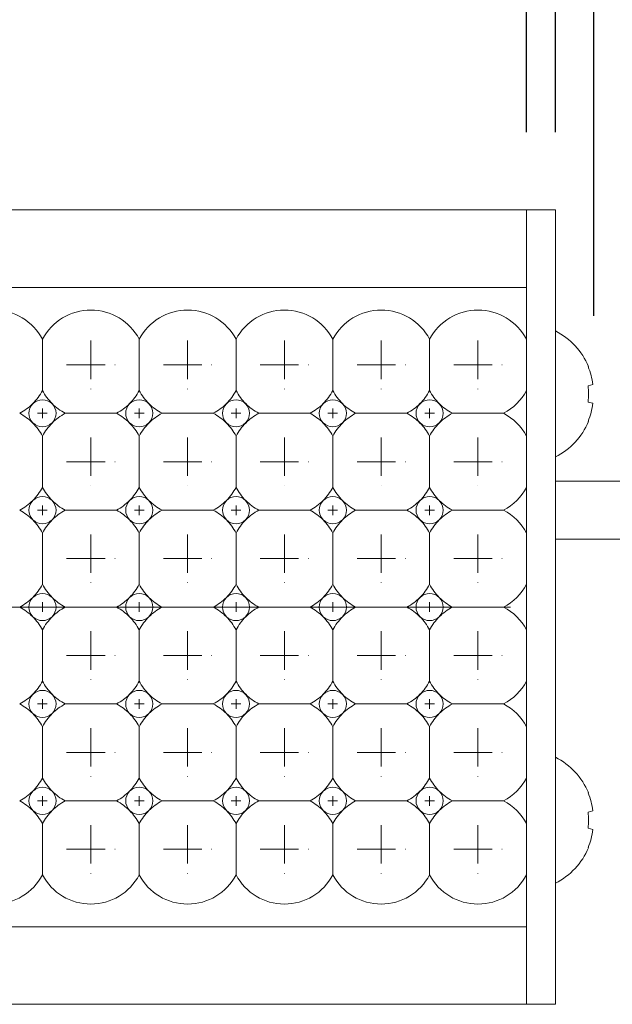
# Model space of a CAD drawing. Header units: millimetres. Extents: x -201 to 202, y 143 to 428.
# Tile 37 of 46: x 42 to 48, y 290 to 300. Entities that reach past the tile are written whole.
import ezdxf

# ---------------------------------------------------------------- set-up
doc = ezdxf.new("R2010")
doc.units = ezdxf.units.MM
doc.header["$LTSCALE"] = 0.25
doc.linetypes.add('CENTER', pattern=[50.8, 31.75, -6.35, 6.35, -6.35])
for name, color, linetype, lineweight in [('BASE', 7, 'Continuous', 20), ('CABLE', 7, 'Continuous', 20), ('CENTER', 1, 'CENTER', 9), ('DIMENSION', 6, 'Continuous', 9), ('LED LENS', 7, 'Continuous', 20), ('MXB8146', 7, 'Continuous', 20), ('SIDE PLATE', 7, 'Continuous', 20)]:
    doc.layers.add(name, color=color, linetype=linetype, lineweight=lineweight)
doc.styles.add('VS Standard', font='msgothic.ttc', dxfattribs={"height": 3})
doc.dimstyles.new('VS Standard x0.2', dxfattribs={"dimtxt": 3, "dimasz": 3, "dimexe": 0.5, "dimexo": 0.8, "dimgap": 0.5, "dimtad": 3, "dimlfac": 5, "dimrnd": 0.0001, "dimzin": 9, "dimdsep": 46, "dimtxsty": 'VS Standard', "dimcen": 0, "dimaunit": 1, "dimadec": 0, "dimazin": 2, "dimtfac": 1, "dimtmove": 0, "dimatfit": 3, "dimfxl": 1, "dimtolj": 1, "dimtzin": 0, "dimarcsym": 0})

# ---------------------------------------------------------------- blocks, each defined once
blk = doc.blocks.new('*D262')
at = {"layer": 'Defpoints', "color": 0}
for p in [(47.12, 305.822), (-72.88, 297.961), (47.12, 297.961)]:
    blk.add_point(p, dxfattribs=at)
at = {"layer": 'DIMENSION', "color": 0, "lineweight": -2}
for p, q in [((-72.88, 298.761), (-72.88, 306.322)), ((47.12, 298.761), (47.12, 306.322)), ((-69.88, 305.822), (44.12, 305.822))]:
    blk.add_line(p, q, dxfattribs=at)
at = {"layer": 'DIMENSION', "color": 0}
for points in [[(-69.88, 306.322), (-69.88, 305.322), (-72.88, 305.822)], [(44.12, 305.322), (44.12, 306.322), (47.12, 305.822)]]:
    blk.add_solid(points, dxfattribs=at)
at = {"layer": 'DIMENSION', "color": 0, "insert": (-12.88, 307.822), "char_height": 3, "attachment_point": 5, "style": 'VS Standard'}
blk.add_mtext('\\A1;600', dxfattribs=at)
blk = doc.blocks.new('*D265')
at = {"layer": 'Defpoints', "color": 0}
for p in [(47.42, 312.478), (-73.18, 297.961), (47.42, 297.961)]:
    blk.add_point(p, dxfattribs=at)
at = {"layer": 'DIMENSION', "color": 0, "lineweight": -2}
for p, q in [((-73.18, 298.761), (-73.18, 312.978)), ((47.42, 298.761), (47.42, 312.978)), ((-70.18, 312.478), (44.42, 312.478))]:
    blk.add_line(p, q, dxfattribs=at)
at = {"layer": 'DIMENSION', "color": 0}
for points in [[(-70.18, 312.978), (-70.18, 311.978), (-73.18, 312.478)], [(44.42, 311.978), (44.42, 312.978), (47.42, 312.478)]]:
    blk.add_solid(points, dxfattribs=at)
at = {"layer": 'DIMENSION', "color": 0, "insert": (-12.88, 314.478), "char_height": 3, "attachment_point": 5, "style": 'VS Standard'}
blk.add_mtext('\\A1;603', dxfattribs=at)
blk = doc.blocks.new('*D266')
at = {"layer": 'Defpoints', "color": 0}
for p in [(47.818, 319.199), (-73.582, 296.068), (47.818, 296.068)]:
    blk.add_point(p, dxfattribs=at)
at = {"layer": 'DIMENSION', "color": 0, "lineweight": -2}
for p, q in [((-73.582, 296.868), (-73.582, 319.699)), ((47.818, 296.868), (47.818, 319.699)), ((-70.582, 319.199), (44.818, 319.199))]:
    blk.add_line(p, q, dxfattribs=at)
at = {"layer": 'DIMENSION', "color": 0}
for points in [[(-70.582, 319.699), (-70.582, 318.699), (-73.582, 319.199)], [(44.818, 318.699), (44.818, 319.699), (47.818, 319.199)]]:
    blk.add_solid(points, dxfattribs=at)
at = {"layer": 'DIMENSION', "color": 0, "insert": (-12.882, 321.45), "char_height": 3, "attachment_point": 5, "style": 'VS Standard'}
blk.add_mtext('\\A1;\\A1;(607)', dxfattribs=at)

msp = doc.modelspace()

# ---------------------------------------------------------------- linework, layer by layer
at = {"layer": 'BASE'}
for p, q in [((-72.8798, 297.9606), (47.1202, 297.9606)), ((47.1202, 297.9606), (47.1202, 289.7606)), ((47.1202, 297.1606), (-72.8798, 297.1606)), ((-72.8798, 290.5606), (47.1202, 290.5606)), ((47.1202, 289.7606), (-72.8798, 289.7606))]:
    msp.add_line(p, q, dxfattribs=at)
at = {"layer": 'CABLE'}
for p, q in [((54.8128, 295.1606), (47.4202, 295.1606)), ((47.4202, 294.5606), (54.8129, 294.5606))]:
    msp.add_line(p, q, dxfattribs=at)
at = {"layer": 'CENTER', "ltscale": 0.05}
for p, q in [((42.6202, 296.6106), (42.6202, 296.1106)), ((43.6202, 296.6106), (43.6202, 296.1106)), ((44.6202, 296.6106), (44.6202, 296.1106)), ((45.6202, 296.6106), (45.6202, 296.1106)), ((46.6202, 296.6106), (46.6202, 296.1106)), ((42.3702, 296.3606), (42.8702, 296.3606)), ((43.3702, 296.3606), (43.8702, 296.3606)), ((44.3702, 296.3606), (44.8702, 296.3606)), ((45.3702, 296.3606), (45.8702, 296.3606)), ((46.3702, 296.3606), (46.8702, 296.3606)), ((42.6202, 295.6106), (42.6202, 295.1106)), ((43.6202, 295.6106), (43.6202, 295.1106)), ((44.6202, 295.6106), (44.6202, 295.1106)), ((45.6202, 295.6106), (45.6202, 295.1106)), ((46.6202, 295.6106), (46.6202, 295.1106)), ((42.3702, 295.3606), (42.8702, 295.3606)), ((43.3702, 295.3606), (43.8702, 295.3606)), ((44.3702, 295.3606), (44.8702, 295.3606)), ((45.3702, 295.3606), (45.8702, 295.3606)), ((46.3702, 295.3606), (46.8702, 295.3606)), ((42.6202, 294.6106), (42.6202, 294.1106)), ((43.6202, 294.6106), (43.6202, 294.1106)), ((44.6202, 294.6106), (44.6202, 294.1106)), ((45.6202, 294.6106), (45.6202, 294.1106)), ((46.6202, 294.6106), (46.6202, 294.1106)), ((42.3702, 294.3606), (42.8702, 294.3606)), ((43.3702, 294.3606), (43.8702, 294.3606)), ((44.3702, 294.3606), (44.8702, 294.3606)), ((45.3702, 294.3606), (45.8702, 294.3606)), ((46.3702, 294.3606), (46.8702, 294.3606)), ((42.6202, 293.6106), (42.6202, 293.1106)), ((43.6202, 293.6106), (43.6202, 293.1106)), ((44.6202, 293.6106), (44.6202, 293.1106)), ((45.6202, 293.6106), (45.6202, 293.1106)), ((46.6202, 293.6106), (46.6202, 293.1106)), ((42.3702, 293.3606), (42.8702, 293.3606)), ((43.3702, 293.3606), (43.8702, 293.3606)), ((44.3702, 293.3606), (44.8702, 293.3606)), ((45.3702, 293.3606), (45.8702, 293.3606)), ((46.3702, 293.3606), (46.8702, 293.3606)), ((42.6202, 292.6106), (42.6202, 292.1106)), ((43.6202, 292.6106), (43.6202, 292.1106)), ((44.6202, 292.6106), (44.6202, 292.1106)), ((45.6202, 292.6106), (45.6202, 292.1106)), ((46.6202, 292.6106), (46.6202, 292.1106)), ((42.3702, 292.3606), (42.8702, 292.3606)), ((43.3702, 292.3606), (43.8702, 292.3606)), ((44.3702, 292.3606), (44.8702, 292.3606)), ((45.3702, 292.3606), (45.8702, 292.3606)), ((46.3702, 292.3606), (46.8702, 292.3606)), ((42.6202, 291.6106), (42.6202, 291.1106)), ((43.6202, 291.6106), (43.6202, 291.1106)), ((44.6202, 291.6106), (44.6202, 291.1106)), ((45.6202, 291.6106), (45.6202, 291.1106)), ((46.6202, 291.6106), (46.6202, 291.1106)), ((42.3702, 291.3606), (42.8702, 291.3606)), ((43.3702, 291.3606), (43.8702, 291.3606)), ((44.3702, 291.3606), (44.8702, 291.3606)), ((45.3702, 291.3606), (45.8702, 291.3606)), ((46.3702, 291.3606), (46.8702, 291.3606))]:
    msp.add_line(p, q, dxfattribs=at)
at = {"layer": 'CENTER', "ltscale": 0.01}
for p, q in [((42.0702, 295.8606), (42.1702, 295.8606)), ((42.1202, 295.9106), (42.1202, 295.8106)), ((43.0702, 295.8606), (43.1702, 295.8606)), ((43.1202, 295.9106), (43.1202, 295.8106)), ((44.0702, 295.8606), (44.1702, 295.8606)), ((44.1202, 295.9106), (44.1202, 295.8106)), ((45.0702, 295.8606), (45.1702, 295.8606)), ((45.1202, 295.9106), (45.1202, 295.8106)), ((46.0702, 295.8606), (46.1702, 295.8606)), ((46.1202, 295.9106), (46.1202, 295.8106)), ((42.0702, 294.8606), (42.1702, 294.8606)), ((42.1202, 294.9106), (42.1202, 294.8106)), ((43.0702, 294.8606), (43.1702, 294.8606)), ((43.1202, 294.9106), (43.1202, 294.8106)), ((44.0702, 294.8606), (44.1702, 294.8606)), ((44.1202, 294.9106), (44.1202, 294.8106)), ((45.0702, 294.8606), (45.1702, 294.8606)), ((45.1202, 294.9106), (45.1202, 294.8106)), ((46.0702, 294.8606), (46.1702, 294.8606)), ((46.1202, 294.9106), (46.1202, 294.8106)), ((42.1202, 293.9106), (42.1202, 293.8106)), ((43.1202, 293.9106), (43.1202, 293.8106)), ((44.1202, 293.9106), (44.1202, 293.8106)), ((45.1202, 293.9106), (45.1202, 293.8106)), ((46.1202, 293.9106), (46.1202, 293.8106)), ((42.0702, 293.8606), (42.1702, 293.8606)), ((43.0702, 293.8606), (43.1702, 293.8606)), ((44.0702, 293.8606), (44.1702, 293.8606)), ((45.0702, 293.8606), (45.1702, 293.8606)), ((46.0702, 293.8606), (46.1702, 293.8606)), ((42.1202, 292.9106), (42.1202, 292.8106)), ((43.1202, 292.9106), (43.1202, 292.8106)), ((44.1202, 292.9106), (44.1202, 292.8106)), ((45.1202, 292.9106), (45.1202, 292.8106)), ((46.1202, 292.9106), (46.1202, 292.8106)), ((42.0702, 292.8606), (42.1702, 292.8606)), ((43.0702, 292.8606), (43.1702, 292.8606)), ((44.0702, 292.8606), (44.1702, 292.8606)), ((45.0702, 292.8606), (45.1702, 292.8606)), ((46.0702, 292.8606), (46.1702, 292.8606)), ((42.1202, 291.9106), (42.1202, 291.8106)), ((43.1202, 291.9106), (43.1202, 291.8106)), ((44.1202, 291.9106), (44.1202, 291.8106)), ((45.1202, 291.9106), (45.1202, 291.8106)), ((46.1202, 291.9106), (46.1202, 291.8106)), ((42.0702, 291.8606), (42.1702, 291.8606)), ((43.0702, 291.8606), (43.1702, 291.8606)), ((44.0702, 291.8606), (44.1702, 291.8606)), ((45.0702, 291.8606), (45.1702, 291.8606)), ((46.0702, 291.8606), (46.1702, 291.8606))]:
    msp.add_line(p, q, dxfattribs=at)
at = {"layer": 'CENTER'}
msp.add_line((-75.2798, 293.8606), (49.5202, 293.8606), dxfattribs=at)
at = {"layer": 'LED LENS'}
for p, q in [((47.1202, 297.1606), (47.1202, 290.5606)), ((42.1202, 296.6252), (42.1202, 296.3606)), ((43.1202, 296.6252), (43.1202, 296.3606)), ((44.1202, 296.6252), (44.1202, 296.3606)), ((45.1202, 296.6252), (45.1202, 296.3606)), ((46.1202, 296.6252), (46.1202, 296.3606)), ((42.1202, 296.3606), (42.1202, 296.096)), ((43.1202, 296.3606), (43.1202, 296.096)), ((44.1202, 296.3606), (44.1202, 296.096)), ((45.1202, 296.3606), (45.1202, 296.096)), ((46.1202, 296.3606), (46.1202, 296.096)), ((42.3556, 295.8606), (42.8847, 295.8606)), ((43.3556, 295.8606), (43.8847, 295.8606)), ((44.3556, 295.8606), (44.8847, 295.8606)), ((45.3556, 295.8606), (45.8847, 295.8606)), ((46.3556, 295.8606), (46.8847, 295.8606)), ((42.1202, 295.6252), (42.1202, 295.3606)), ((43.1202, 295.6252), (43.1202, 295.3606)), ((44.1202, 295.6252), (44.1202, 295.3606)), ((45.1202, 295.6252), (45.1202, 295.3606)), ((46.1202, 295.6252), (46.1202, 295.3606)), ((42.1202, 295.3606), (42.1202, 295.096)), ((43.1202, 295.3606), (43.1202, 295.096)), ((44.1202, 295.3606), (44.1202, 295.096)), ((45.1202, 295.3606), (45.1202, 295.096)), ((46.1202, 295.3606), (46.1202, 295.096)), ((42.3556, 294.8606), (42.8847, 294.8606)), ((43.3556, 294.8606), (43.8847, 294.8606)), ((44.3556, 294.8606), (44.8847, 294.8606)), ((45.3556, 294.8606), (45.8847, 294.8606)), ((46.3556, 294.8606), (46.8847, 294.8606)), ((42.1202, 294.6252), (42.1202, 294.3606)), ((43.1202, 294.6252), (43.1202, 294.3606)), ((44.1202, 294.6252), (44.1202, 294.3606)), ((45.1202, 294.6252), (45.1202, 294.3606)), ((46.1202, 294.6252), (46.1202, 294.3606)), ((42.1202, 294.3606), (42.1202, 294.096)), ((43.1202, 294.3606), (43.1202, 294.096)), ((44.1202, 294.3606), (44.1202, 294.096)), ((45.1202, 294.3606), (45.1202, 294.096)), ((46.1202, 294.3606), (46.1202, 294.096)), ((42.3556, 293.8606), (42.8847, 293.8606)), ((43.3556, 293.8606), (43.8847, 293.8606)), ((44.3556, 293.8606), (44.8847, 293.8606)), ((45.3556, 293.8606), (45.8847, 293.8606)), ((46.3556, 293.8606), (46.8847, 293.8606)), ((42.1202, 293.6252), (42.1202, 293.3606)), ((43.1202, 293.6252), (43.1202, 293.3606)), ((44.1202, 293.6252), (44.1202, 293.3606)), ((45.1202, 293.6252), (45.1202, 293.3606)), ((46.1202, 293.6252), (46.1202, 293.3606)), ((42.1202, 293.3606), (42.1202, 293.096)), ((43.1202, 293.3606), (43.1202, 293.096)), ((44.1202, 293.3606), (44.1202, 293.096)), ((45.1202, 293.3606), (45.1202, 293.096)), ((46.1202, 293.3606), (46.1202, 293.096)), ((42.3556, 292.8606), (42.8847, 292.8606)), ((43.3556, 292.8606), (43.8847, 292.8606)), ((44.3556, 292.8606), (44.8847, 292.8606)), ((45.3556, 292.8606), (45.8847, 292.8606)), ((46.3556, 292.8606), (46.8847, 292.8606)), ((42.1202, 292.6252), (42.1202, 292.3606)), ((43.1202, 292.6252), (43.1202, 292.3606)), ((44.1202, 292.6252), (44.1202, 292.3606)), ((45.1202, 292.6252), (45.1202, 292.3606)), ((46.1202, 292.3606), (46.1202, 292.6252)), ((42.1202, 292.3606), (42.1202, 292.096)), ((43.1202, 292.3606), (43.1202, 292.096)), ((44.1202, 292.3606), (44.1202, 292.096)), ((45.1202, 292.3606), (45.1202, 292.096)), ((46.1202, 292.096), (46.1202, 292.3606)), ((42.3556, 291.8606), (42.8847, 291.8606)), ((43.3556, 291.8606), (43.8847, 291.8606)), ((44.3556, 291.8606), (44.8847, 291.8606)), ((45.3556, 291.8606), (45.8847, 291.8606)), ((46.3556, 291.8606), (46.8847, 291.8606)), ((42.1202, 291.6252), (42.1202, 291.3606)), ((43.1202, 291.6252), (43.1202, 291.3606)), ((44.1202, 291.6252), (44.1202, 291.3606)), ((45.1202, 291.3606), (45.1202, 291.6252)), ((46.1202, 291.3606), (46.1202, 291.6252)), ((42.1202, 291.3606), (42.1202, 291.096)), ((43.1202, 291.3606), (43.1202, 291.096)), ((44.1202, 291.3606), (44.1202, 291.096)), ((45.1202, 291.096), (45.1202, 291.3606)), ((46.1202, 291.096), (46.1202, 291.3606))]:
    msp.add_line(p, q, dxfattribs=at)
for centre, radius, start, end in [((41.6202, 296.3606), 0.5657, 27.88557, 152.11443), ((42.6202, 296.3606), 0.5657, 27.88557, 152.11443), ((43.6202, 296.3606), 0.5657, 27.88557, 152.11443), ((44.6202, 296.3606), 0.5657, 27.88557, 152.11443), ((45.6202, 296.3606), 0.5657, 27.88557, 152.11443), ((46.6202, 296.3606), 0.5657, 27.88557, 152.11443), ((41.6202, 296.3606), 0.5657, 315, 332.11443), ((42.6202, 296.3606), 0.5657, 207.88557, 225), ((42.6202, 296.3606), 0.5657, 315, 332.11443), ((43.6202, 296.3606), 0.5657, 207.88557, 225), ((43.6202, 296.3606), 0.5657, 315, 332.11443), ((44.6202, 296.3606), 0.5657, 207.88557, 225), ((44.6202, 296.3606), 0.5657, 315, 332.11443), ((45.6202, 296.3606), 0.5657, 207.88557, 225), ((45.6202, 296.3606), 0.5657, 315, 332.11443), ((46.6202, 296.3606), 0.5657, 207.88557, 225), ((46.6202, 296.3606), 0.5657, 297.88557, 332.11443), ((41.6202, 296.3606), 0.5657, 297.88557, 315), ((42.1202, 295.8606), 0.14, 135, 225), ((42.1202, 295.8606), 0.14, 45, 135), ((42.1202, 295.8606), 0.14, 0, 45), ((42.6202, 296.3606), 0.5657, 225, 242.11443), ((42.6202, 296.3606), 0.5657, 297.88557, 315), ((43.1202, 295.8606), 0.14, 135, 225), ((43.1202, 295.8606), 0.14, 45, 135), ((43.1202, 295.8606), 0.14, 0, 45), ((43.6202, 296.3606), 0.5657, 225, 242.11443), ((43.6202, 296.3606), 0.5657, 297.88557, 315), ((44.1202, 295.8606), 0.14, 135, 225), ((44.1202, 295.8606), 0.14, 45, 135), ((44.1202, 295.8606), 0.14, 0, 45), ((44.6202, 296.3606), 0.5657, 225, 242.11443), ((44.6202, 296.3606), 0.5657, 297.88557, 315), ((45.1202, 295.8606), 0.14, 135, 225), ((45.1202, 295.8606), 0.14, 45, 135), ((45.1202, 295.8606), 0.14, 0, 45), ((45.6202, 296.3606), 0.5657, 225, 242.11443), ((45.6202, 296.3606), 0.5657, 297.88557, 315), ((46.1202, 295.8606), 0.14, 135, 225), ((46.1202, 295.8606), 0.14, 45, 135), ((46.1202, 295.8606), 0.14, 0, 45), ((46.6202, 296.3606), 0.5657, 225, 242.11443), ((41.6202, 295.3606), 0.5657, 45, 62.11443), ((42.1202, 295.8606), 0.14, 315, 0), ((42.6202, 295.3606), 0.5657, 117.88557, 135), ((42.6202, 295.3606), 0.5657, 45, 62.11443), ((43.1202, 295.8606), 0.14, 315, 0), ((43.6202, 295.3606), 0.5657, 117.88557, 135), ((43.6202, 295.3606), 0.5657, 45, 62.11443), ((44.1202, 295.8606), 0.14, 315, 0), ((44.6202, 295.3606), 0.5657, 117.88557, 135), ((44.6202, 295.3606), 0.5657, 45, 62.11443), ((45.1202, 295.8606), 0.14, 315, 0), ((45.6202, 295.3606), 0.5657, 117.88557, 135), ((45.6202, 295.3606), 0.5657, 45, 62.11443), ((46.1202, 295.8606), 0.14, 315, 0), ((46.6202, 295.3606), 0.5657, 117.88557, 135), ((46.6202, 295.3606), 0.5657, 27.88557, 62.11443), ((41.6202, 295.3606), 0.5657, 27.88557, 45), ((42.1202, 295.8606), 0.14, 225, 315), ((42.6202, 295.3606), 0.5657, 135, 152.11443), ((42.6202, 295.3606), 0.5657, 27.88557, 45), ((43.1202, 295.8606), 0.14, 225, 315), ((43.6202, 295.3606), 0.5657, 135, 152.11443), ((43.6202, 295.3606), 0.5657, 27.88557, 45), ((44.1202, 295.8606), 0.14, 225, 315), ((44.6202, 295.3606), 0.5657, 135, 152.11443), ((44.6202, 295.3606), 0.5657, 27.88557, 45), ((45.1202, 295.8606), 0.14, 225, 315), ((45.6202, 295.3606), 0.5657, 135, 152.11443), ((45.6202, 295.3606), 0.5657, 27.88557, 45), ((46.1202, 295.8606), 0.14, 225, 315), ((46.6202, 295.3606), 0.5657, 135, 152.11443), ((41.6202, 295.3606), 0.5657, 315, 332.11443), ((42.6202, 295.3606), 0.5657, 207.88557, 225), ((42.6202, 295.3606), 0.5657, 315, 332.11443), ((43.6202, 295.3606), 0.5657, 207.88557, 225), ((43.6202, 295.3606), 0.5657, 315, 332.11443), ((44.6202, 295.3606), 0.5657, 207.88557, 225), ((44.6202, 295.3606), 0.5657, 315, 332.11443), ((45.6202, 295.3606), 0.5657, 207.88557, 225), ((45.6202, 295.3606), 0.5657, 315, 332.11443), ((46.6202, 295.3606), 0.5657, 207.88557, 225), ((46.6202, 295.3606), 0.5657, 297.88557, 332.11443), ((41.6202, 295.3606), 0.5657, 297.88557, 315), ((42.1202, 294.8606), 0.14, 135, 225), ((42.1202, 294.8606), 0.14, 45, 135), ((42.1202, 294.8606), 0.14, 0, 45), ((42.6202, 295.3606), 0.5657, 225, 242.11443), ((42.6202, 295.3606), 0.5657, 297.88557, 315), ((43.1202, 294.8606), 0.14, 135, 225), ((43.1202, 294.8606), 0.14, 45, 135), ((43.1202, 294.8606), 0.14, 0, 45), ((43.6202, 295.3606), 0.5657, 225, 242.11443), ((43.6202, 295.3606), 0.5657, 297.88557, 315), ((44.1202, 294.8606), 0.14, 135, 225), ((44.1202, 294.8606), 0.14, 45, 135), ((44.1202, 294.8606), 0.14, 0, 45), ((44.6202, 295.3606), 0.5657, 225, 242.11443), ((44.6202, 295.3606), 0.5657, 297.88557, 315), ((45.1202, 294.8606), 0.14, 135, 225), ((45.1202, 294.8606), 0.14, 45, 135), ((45.1202, 294.8606), 0.14, 0, 45), ((45.6202, 295.3606), 0.5657, 225, 242.11443), ((45.6202, 295.3606), 0.5657, 297.88557, 315), ((46.1202, 294.8606), 0.14, 135, 225), ((46.1202, 294.8606), 0.14, 45, 135), ((46.1202, 294.8606), 0.14, 0, 45), ((46.6202, 295.3606), 0.5657, 225, 242.11443), ((41.6202, 294.3606), 0.5657, 45, 62.11443), ((42.1202, 294.8606), 0.14, 315, 0), ((42.6202, 294.3606), 0.5657, 117.88557, 135), ((42.6202, 294.3606), 0.5657, 45, 62.11443), ((43.1202, 294.8606), 0.14, 315, 0), ((43.6202, 294.3606), 0.5657, 117.88557, 135), ((43.6202, 294.3606), 0.5657, 45, 62.11443), ((44.1202, 294.8606), 0.14, 315, 0), ((44.6202, 294.3606), 0.5657, 117.88557, 135), ((44.6202, 294.3606), 0.5657, 45, 62.11443), ((45.1202, 294.8606), 0.14, 315, 0), ((45.6202, 294.3606), 0.5657, 117.88557, 135), ((45.6202, 294.3606), 0.5657, 45, 62.11443), ((46.1202, 294.8606), 0.14, 315, 0), ((46.6202, 294.3606), 0.5657, 117.88557, 135), ((46.6202, 294.3606), 0.5657, 27.88557, 62.11443), ((41.6202, 294.3606), 0.5657, 27.88557, 45), ((42.1202, 294.8606), 0.14, 225, 315), ((42.6202, 294.3606), 0.5657, 135, 152.11443), ((42.6202, 294.3606), 0.5657, 27.88557, 45), ((43.1202, 294.8606), 0.14, 225, 315), ((43.6202, 294.3606), 0.5657, 135, 152.11443), ((43.6202, 294.3606), 0.5657, 27.88557, 45), ((44.1202, 294.8606), 0.14, 225, 315), ((44.6202, 294.3606), 0.5657, 135, 152.11443), ((44.6202, 294.3606), 0.5657, 27.88557, 45), ((45.1202, 294.8606), 0.14, 225, 315), ((45.6202, 294.3606), 0.5657, 135, 152.11443), ((45.6202, 294.3606), 0.5657, 27.88557, 45), ((46.1202, 294.8606), 0.14, 225, 315), ((46.6202, 294.3606), 0.5657, 135, 152.11443), ((41.6202, 294.3606), 0.5657, 315, 332.11443), ((42.6202, 294.3606), 0.5657, 207.88557, 225), ((42.6202, 294.3606), 0.5657, 315, 332.11443), ((43.6202, 294.3606), 0.5657, 207.88557, 225), ((43.6202, 294.3606), 0.5657, 315, 332.11443), ((44.6202, 294.3606), 0.5657, 207.88557, 225), ((44.6202, 294.3606), 0.5657, 315, 332.11443), ((45.6202, 294.3606), 0.5657, 207.88557, 225), ((45.6202, 294.3606), 0.5657, 315, 332.11443), ((46.6202, 294.3606), 0.5657, 207.88557, 225), ((46.6202, 294.3606), 0.5657, 297.88557, 332.11443), ((41.6202, 294.3606), 0.5657, 297.88557, 315), ((42.1202, 293.8606), 0.14, 135, 225), ((42.1202, 293.8606), 0.14, 45, 135), ((42.1202, 293.8606), 0.14, 0, 45), ((42.6202, 294.3606), 0.5657, 225, 242.11443), ((42.6202, 294.3606), 0.5657, 297.88557, 315), ((43.1202, 293.8606), 0.14, 135, 225), ((43.1202, 293.8606), 0.14, 45, 135), ((43.1202, 293.8606), 0.14, 0, 45), ((43.6202, 294.3606), 0.5657, 225, 242.11443), ((43.6202, 294.3606), 0.5657, 297.88557, 315), ((44.1202, 293.8606), 0.14, 135, 225), ((44.1202, 293.8606), 0.14, 45, 135), ((44.1202, 293.8606), 0.14, 0, 45), ((44.6202, 294.3606), 0.5657, 225, 242.11443), ((44.6202, 294.3606), 0.5657, 297.88557, 315), ((45.1202, 293.8606), 0.14, 135, 225), ((45.1202, 293.8606), 0.14, 45, 135), ((45.1202, 293.8606), 0.14, 0, 45), ((45.6202, 294.3606), 0.5657, 225, 242.11443), ((45.6202, 294.3606), 0.5657, 297.88557, 315), ((46.1202, 293.8606), 0.14, 135, 225), ((46.1202, 293.8606), 0.14, 45, 135), ((46.1202, 293.8606), 0.14, 0, 45), ((46.6202, 294.3606), 0.5657, 225, 242.11443), ((41.6202, 293.3606), 0.5657, 45, 62.11443), ((42.1202, 293.8606), 0.14, 315, 0), ((42.6202, 293.3606), 0.5657, 117.88557, 135), ((42.6202, 293.3606), 0.5657, 45, 62.11443), ((43.1202, 293.8606), 0.14, 315, 0), ((43.6202, 293.3606), 0.5657, 117.88557, 135), ((43.6202, 293.3606), 0.5657, 45, 62.11443), ((44.1202, 293.8606), 0.14, 315, 0), ((44.6202, 293.3606), 0.5657, 117.88557, 135), ((44.6202, 293.3606), 0.5657, 45, 62.11443), ((45.1202, 293.8606), 0.14, 315, 0), ((45.6202, 293.3606), 0.5657, 117.88557, 135), ((45.6202, 293.3606), 0.5657, 45, 62.11443), ((46.1202, 293.8606), 0.14, 315, 0), ((46.6202, 293.3606), 0.5657, 117.88557, 135), ((46.6202, 293.3606), 0.5657, 27.88557, 62.11443), ((41.6202, 293.3606), 0.5657, 27.88557, 45), ((42.1202, 293.8606), 0.14, 225, 315), ((42.6202, 293.3606), 0.5657, 135, 152.11443), ((42.6202, 293.3606), 0.5657, 27.88557, 45), ((43.1202, 293.8606), 0.14, 225, 315), ((43.6202, 293.3606), 0.5657, 135, 152.11443), ((43.6202, 293.3606), 0.5657, 27.88557, 45), ((44.1202, 293.8606), 0.14, 225, 315), ((44.6202, 293.3606), 0.5657, 135, 152.11443), ((44.6202, 293.3606), 0.5657, 27.88557, 45), ((45.1202, 293.8606), 0.14, 225, 315), ((45.6202, 293.3606), 0.5657, 135, 152.11443), ((45.6202, 293.3606), 0.5657, 27.88557, 45), ((46.1202, 293.8606), 0.14, 225, 315), ((46.6202, 293.3606), 0.5657, 135, 152.11443), ((41.6202, 293.3606), 0.5657, 315, 332.11443), ((42.1202, 292.8606), 0.14, 45, 135), ((42.6202, 293.3606), 0.5657, 207.88557, 225), ((42.6202, 293.3606), 0.5657, 315, 332.11443), ((43.1202, 292.8606), 0.14, 45, 135), ((43.6202, 293.3606), 0.5657, 207.88557, 225), ((43.6202, 293.3606), 0.5657, 315, 332.11443), ((44.1202, 292.8606), 0.14, 45, 135), ((44.6202, 293.3606), 0.5657, 207.88557, 225), ((44.6202, 293.3606), 0.5657, 315, 332.11443), ((45.1202, 292.8606), 0.14, 45, 135), ((45.6202, 293.3606), 0.5657, 207.88557, 225), ((45.6202, 293.3606), 0.5657, 315, 332.11443), ((46.1202, 292.8606), 0.14, 45, 135), ((46.6202, 293.3606), 0.5657, 207.88557, 225), ((46.6202, 293.3606), 0.5657, 297.88557, 332.11443), ((41.6202, 293.3606), 0.5657, 297.88557, 315), ((42.1202, 292.8606), 0.14, 135, 225), ((42.1202, 292.8606), 0.14, 0, 45), ((42.6202, 293.3606), 0.5657, 225, 242.11443), ((42.6202, 293.3606), 0.5657, 297.88557, 315), ((43.1202, 292.8606), 0.14, 135, 225), ((43.1202, 292.8606), 0.14, 0, 45), ((43.6202, 293.3606), 0.5657, 225, 242.11443), ((43.6202, 293.3606), 0.5657, 297.88557, 315), ((44.1202, 292.8606), 0.14, 135, 225), ((44.1202, 292.8606), 0.14, 0, 45), ((44.6202, 293.3606), 0.5657, 225, 242.11443), ((44.6202, 293.3606), 0.5657, 297.88557, 315), ((45.1202, 292.8606), 0.14, 135, 225), ((45.1202, 292.8606), 0.14, 0, 45), ((45.6202, 293.3606), 0.5657, 225, 242.11443), ((45.6202, 293.3606), 0.5657, 297.88557, 315), ((46.1202, 292.8606), 0.14, 135, 225), ((46.1202, 292.8606), 0.14, 0, 45), ((46.6202, 293.3606), 0.5657, 225, 242.11443), ((41.6202, 292.3606), 0.5657, 45, 62.11443), ((42.1202, 292.8606), 0.14, 315, 0), ((42.6202, 292.3606), 0.5657, 117.88557, 135), ((42.6202, 292.3606), 0.5657, 45, 62.11443), ((43.1202, 292.8606), 0.14, 315, 0), ((43.6202, 292.3606), 0.5657, 117.88557, 135), ((43.6202, 292.3606), 0.5657, 45, 62.11443), ((44.1202, 292.8606), 0.14, 315, 0), ((44.6202, 292.3606), 0.5657, 117.88557, 135), ((44.6202, 292.3606), 0.5657, 45, 62.11443), ((45.1202, 292.8606), 0.14, 315, 0), ((45.6202, 292.3606), 0.5657, 117.88557, 135), ((45.6202, 292.3606), 0.5657, 45, 62.11443), ((46.1202, 292.8606), 0.14, 315, 0), ((46.6202, 292.3606), 0.5657, 117.88557, 135), ((46.6202, 292.3606), 0.5657, 27.88557, 62.11443), ((41.6202, 292.3606), 0.5657, 27.88557, 45), ((42.1202, 292.8606), 0.14, 225, 315), ((42.6202, 292.3606), 0.5657, 135, 152.11443), ((42.6202, 292.3606), 0.5657, 27.88557, 45), ((43.1202, 292.8606), 0.14, 225, 315), ((43.6202, 292.3606), 0.5657, 135, 152.11443), ((43.6202, 292.3606), 0.5657, 27.88557, 45), ((44.1202, 292.8606), 0.14, 225, 315), ((44.6202, 292.3606), 0.5657, 135, 152.11443), ((44.6202, 292.3606), 0.5657, 27.88557, 45), ((45.1202, 292.8606), 0.14, 225, 315), ((45.6202, 292.3606), 0.5657, 135, 152.11443), ((45.6202, 292.3606), 0.5657, 27.88557, 45), ((46.1202, 292.8606), 0.14, 225, 315), ((46.6202, 292.3606), 0.5657, 135, 152.11443), ((41.6202, 292.3606), 0.5657, 315, 332.11443), ((42.6202, 292.3606), 0.5657, 207.88557, 225), ((42.6202, 292.3606), 0.5657, 315, 332.11443), ((43.6202, 292.3606), 0.5657, 207.88557, 225), ((43.6202, 292.3606), 0.5657, 315, 332.11443), ((44.6202, 292.3606), 0.5657, 207.88557, 225), ((44.6202, 292.3606), 0.5657, 315, 332.11443), ((45.6202, 292.3606), 0.5657, 207.88557, 225), ((45.6202, 292.3606), 0.5657, 315, 332.11443), ((46.6202, 292.3606), 0.5657, 207.88557, 225), ((46.6202, 292.3606), 0.5657, 297.88557, 332.11443), ((42.1202, 291.8606), 0.14, 45, 135), ((43.1202, 291.8606), 0.14, 45, 135), ((44.1202, 291.8606), 0.14, 45, 135), ((45.1202, 291.8606), 0.14, 45, 135), ((46.1202, 291.8606), 0.14, 45, 135), ((41.6202, 292.3606), 0.5657, 297.88557, 315), ((42.1202, 291.8606), 0.14, 135, 225), ((42.1202, 291.8606), 0.14, 0, 45), ((42.6202, 292.3606), 0.5657, 225, 242.11443), ((42.6202, 292.3606), 0.5657, 297.88557, 315), ((43.1202, 291.8606), 0.14, 135, 225), ((43.1202, 291.8606), 0.14, 0, 45), ((43.6202, 292.3606), 0.5657, 225, 242.11443), ((43.6202, 292.3606), 0.5657, 297.88557, 315), ((44.1202, 291.8606), 0.14, 135, 225), ((44.1202, 291.8606), 0.14, 0, 45), ((44.6202, 292.3606), 0.5657, 225, 242.11443), ((44.6202, 292.3606), 0.5657, 297.88557, 315), ((45.1202, 291.8606), 0.14, 135, 225), ((45.1202, 291.8606), 0.14, 0, 45), ((45.6202, 292.3606), 0.5657, 225, 242.11443), ((45.6202, 292.3606), 0.5657, 297.88557, 315), ((46.1202, 291.8606), 0.14, 135, 225), ((46.1202, 291.8606), 0.14, 0, 45), ((46.6202, 292.3606), 0.5657, 225, 242.11443), ((41.6202, 291.3606), 0.5657, 45, 62.11443), ((42.1202, 291.8606), 0.14, 315, 0), ((42.6202, 291.3606), 0.5657, 117.88557, 135), ((42.6202, 291.3606), 0.5657, 45, 62.11443), ((43.1202, 291.8606), 0.14, 315, 0), ((43.6202, 291.3606), 0.5657, 117.88557, 135), ((43.6202, 291.3606), 0.5657, 45, 62.11443), ((44.1202, 291.8606), 0.14, 315, 0), ((44.6202, 291.3606), 0.5657, 117.88557, 135), ((44.6202, 291.3606), 0.5657, 45, 62.11443), ((45.1202, 291.8606), 0.14, 315, 0), ((45.6202, 291.3606), 0.5657, 117.88557, 135), ((45.6202, 291.3606), 0.5657, 45, 62.11443), ((46.1202, 291.8606), 0.14, 315, 0), ((46.6202, 291.3606), 0.5657, 117.88557, 135), ((46.6202, 291.3606), 0.5657, 27.88557, 62.11443), ((41.6202, 291.3606), 0.5657, 27.88557, 45), ((42.1202, 291.8606), 0.14, 225, 315), ((42.6202, 291.3606), 0.5657, 135, 152.11443), ((42.6202, 291.3606), 0.5657, 27.88557, 45), ((43.1202, 291.8606), 0.14, 225, 315), ((43.6202, 291.3606), 0.5657, 135, 152.11443), ((43.6202, 291.3606), 0.5657, 27.88557, 45), ((44.1202, 291.8606), 0.14, 225, 315), ((44.6202, 291.3606), 0.5657, 135, 152.11443), ((44.6202, 291.3606), 0.5657, 27.88557, 45), ((45.1202, 291.8606), 0.14, 225, 315), ((45.6202, 291.3606), 0.5657, 135, 152.11443), ((45.6202, 291.3606), 0.5657, 27.88557, 45), ((46.1202, 291.8606), 0.14, 225, 315), ((46.6202, 291.3606), 0.5657, 135, 152.11443), ((41.6202, 291.3606), 0.5657, 207.88557, 332.11443), ((42.6202, 291.3606), 0.5657, 207.88557, 332.11443), ((43.6202, 291.3606), 0.5657, 207.88557, 332.11443), ((44.6202, 291.3606), 0.5657, 207.88557, 332.11443), ((45.6202, 291.3606), 0.5657, 207.88557, 332.11443), ((46.6202, 291.3606), 0.5657, 207.88557, 332.11443)]:
    msp.add_arc(centre, radius, start, end, dxfattribs=at)
at = {"layer": 'MXB8146'}
for p, q in [((47.4202, 296.7106), (47.4202, 295.4106)), ((47.7576, 296.3438), (47.7623, 296.3451)), ((47.7576, 296.1438), (47.8072, 296.1571)), ((47.8072, 295.964), (47.7576, 295.9773)), ((47.7623, 295.7761), (47.7576, 295.7773)), ((47.4202, 291.0106), (47.4202, 292.3106)), ((47.7623, 291.9451), (47.7576, 291.9438)), ((47.8072, 291.7571), (47.7576, 291.7438)), ((47.7576, 291.5773), (47.8072, 291.564)), ((47.7576, 291.3773), (47.7623, 291.3761))]:
    msp.add_line(p, q, dxfattribs=at)
for centre, radius, start, end in [((47.092, 296.0606), 0.7281, 22.99918, 63.215), ((47.0712, 296.0614), 0.7423, 7.40652, 22.36075), ((47.016, 296.0606), 0.7463, 353.59563, 6.40437), ((47.0712, 296.0597), 0.7423, 337.63925, 352.59348), ((47.092, 296.0606), 0.7281, 296.785, 337.00082), ((47.092, 291.6606), 0.7281, 22.99918, 63.215), ((47.0712, 291.6614), 0.7423, 7.40652, 22.36075), ((47.016, 291.6606), 0.7463, 353.59563, 6.40437), ((47.0712, 291.6597), 0.7423, 337.63925, 352.59348), ((47.092, 291.6606), 0.7281, 296.785, 337.00082)]:
    msp.add_arc(centre, radius, start, end, dxfattribs=at)
at = {"layer": 'SIDE PLATE'}
msp.add_lwpolyline([(47.4202, 289.7606), (47.4202, 297.9606), (47.1202, 297.9606), (47.1202, 289.7606)], close=True, dxfattribs=at)

# ---------------------------------------------------------------- dimensions: what is measured, and where the dimension line sits
at = {"layer": 'DIMENSION'}
dim = msp.add_linear_dim(base=(47.8184, 319.1987), p1=(-73.5816, 296.0676), p2=(47.8184, 296.0676), text='\\A1;(<>)', dimstyle='VS Standard x0.2', dxfattribs=at)
dim.commit()
dim.dimension.update_dxf_attribs({"geometry": '*D266', "text_midpoint": (-12.8816, 321.4499)})
for base, p1, p2, picture, middle in [((47.4202, 312.4778), (-73.1798, 297.9606), (47.4202, 297.9606), '*D265', (-12.8798, 314.4783)), ((47.1202, 305.8221), (-72.8798, 297.9606), (47.1202, 297.9606), '*D262', (-12.8798, 307.8221))]:
    dim = msp.add_linear_dim(base=base, p1=p1, p2=p2, dimstyle='VS Standard x0.2', dxfattribs=at)
    dim.commit()
    dim.dimension.update_dxf_attribs({"geometry": picture, "text_midpoint": middle})

doc.saveas('drawing.dxf')
